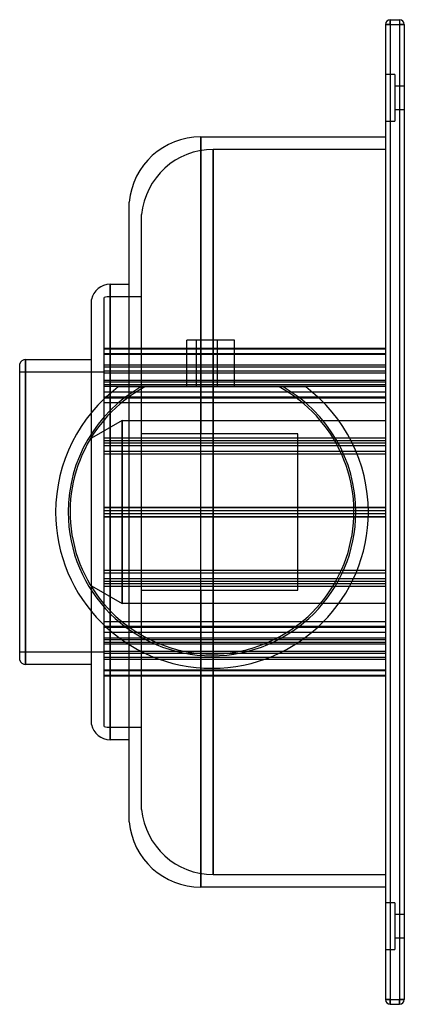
# Model space of a CAD drawing. Header units: millimetres. Extents: x -62 to 62, y -158 to 158.
import ezdxf

# ---------------------------------------------------------------- set-up
doc = ezdxf.new("R2010")
doc.units = ezdxf.units.MM
doc.layers.add('HIDDEN', color=7, linetype='Continuous')
doc.layers.add('THICK', color=7, linetype='Continuous')

msp = doc.modelspace()

# ---------------------------------------------------------------- linework, layer by layer
at = {"layer": 'HIDDEN'}
for p, q in [((57, 157.5), (57, 156)), ((57, 157.5), (57, 157.5)), ((60, 157.5), (60, 156)), ((60, 157.5), (60, 157.5)), ((57, 156), (55.5, 156)), ((55.5, 156), (55.5, 156)), ((57, 156), (60, 156)), ((57, 156), (57, -156)), ((61.5, 156), (60, 156)), ((60, 156), (60, -156)), ((61.5, 156), (61.5, 156)), ((58.5, 140), (55.5, 140)), ((58.5, 140), (55.5, 140)), ((58.5, 140), (58.5, 125)), ((61.5, 136.25), (58.5, 136.25)), ((61.5, 136.25), (58.5, 136.25)), ((58.5, 128.75), (61.5, 128.75)), ((58.5, 128.75), (61.5, 128.75)), ((55.5, 125), (58.5, 125)), ((55.5, 125), (58.5, 125)), ((-3.6, 120), (-3.6, 25)), ((0.4, 0), (0.4, 116)), ((55.5, 116), (0.4, 116)), ((0.4, 116), (0.4, 0)), ((55.5, 116), (55.5, -116)), ((-22.5, 0), (-22.5, 95.14)), ((-32.6, 72.88), (-32.6, 0)), ((-34.5, 0), (-34.5, 68.57)), ((-32.6, 0), (-32.6, 68.88)), ((-32.6, 68.88), (-32.6, 0)), ((-22.5, 68.88), (-32.6, 68.88)), ((-8, 40), (-8, 55)), ((-4.99, 55), (-8, 55)), ((-4.99, 40), (-4.99, 55)), ((-4.99, 40), (-4.99, 55)), ((1.78, 55), (-4.99, 55)), ((1.78, 40), (1.78, 55)), ((1.78, 40), (1.78, 55)), ((7.21, 55), (1.78, 55)), ((7.21, 40), (7.21, 55)), ((7.21, 55), (7.21, 55)), ((-34.5, 52.4), (55.5, 52.4)), ((-34.5, 52.2), (55.5, 52.2)), ((-34.5, 50.66), (55.5, 50.66)), ((-34.5, 50.46), (55.5, 50.46)), ((-59.6, 48.75), (-59.6, 0)), ((-34.5, 44.75), (-61.5, 44.75)), ((-34.5, 47.11), (55.5, 47.11)), ((-34.5, 46.44), (55.5, 46.44)), ((-34.5, 45.15), (55.5, 45.15)), ((-34.5, 44.5), (55.5, 44.5)), ((-34.5, 42.22), (55.5, 42.22)), ((-34.5, 41.66), (55.5, 41.66)), ((-34.5, 40.83), (55.5, 40.83)), ((-34.5, 40.26), (55.5, 40.26)), ((-34.5, 38.45), (55.5, 38.45)), ((-29.98, 40), (-30, 40)), ((-30, 40), (-30, 40)), ((-29.92, 40), (-29.98, 40)), ((-29.82, 40), (-29.92, 40)), ((-29.69, 40), (-29.82, 40)), ((-29.54, 40), (-29.69, 40)), ((-29.35, 40), (-29.54, 40)), ((-29.14, 40), (-29.35, 40)), ((-28.91, 40), (-29.14, 40)), ((-28.67, 40), (-28.91, 40)), ((-28.43, 40), (-28.67, 40)), ((-28.17, 40), (-28.43, 40)), ((-27.9, 40), (-28.17, 40)), ((-27.62, 40), (-27.9, 40)), ((-27.32, 40), (-27.62, 40)), ((-27.03, 40), (-27.32, 40)), ((-26.73, 40), (-27.03, 40)), ((-26.44, 40), (-26.73, 40)), ((-26.15, 40), (-26.44, 40)), ((-25.85, 40), (-26.15, 40)), ((-25.55, 40), (-25.85, 40)), ((-25.24, 40), (-25.55, 40)), ((-24.92, 40), (-25.24, 40)), ((-24.6, 40), (-24.92, 40)), ((-24.28, 40), (-24.6, 40)), ((-23.96, 40), (-24.28, 40)), ((-23.64, 40), (-23.96, 40)), ((-23.32, 40), (-23.64, 40)), ((-23.02, 40), (-23.32, 40)), ((-22.72, 40), (-23.02, 40)), ((22.72, 40), (-22.72, 40)), ((7.21, 40), (7.21, 40)), ((23.02, 40), (22.72, 40)), ((23.32, 40), (23.02, 40)), ((23.64, 40), (23.32, 40)), ((23.96, 40), (23.64, 40)), ((24.28, 40), (23.96, 40)), ((24.6, 40), (24.28, 40)), ((24.92, 40), (24.6, 40)), ((25.24, 40), (24.92, 40)), ((25.55, 40), (25.24, 40)), ((25.85, 40), (25.55, 40)), ((26.15, 40), (25.85, 40)), ((26.44, 40), (26.15, 40)), ((26.73, 40), (26.44, 40)), ((27.03, 40), (26.73, 40)), ((27.32, 40), (27.03, 40)), ((27.62, 40), (27.32, 40)), ((27.9, 40), (27.62, 40)), ((28.17, 40), (27.9, 40)), ((28.43, 40), (28.17, 40)), ((28.67, 40), (28.43, 40)), ((28.91, 40), (28.67, 40)), ((29.14, 40), (28.91, 40)), ((29.35, 40), (29.14, 40)), ((29.54, 40), (29.35, 40)), ((29.69, 40), (29.54, 40)), ((29.82, 40), (29.69, 40)), ((29.92, 40), (29.82, 40)), ((29.98, 40), (29.92, 40)), ((30, 40), (29.98, 40)), ((30, 40), (30, 40)), ((-34.5, 36.86), (55.5, 36.86)), ((-34.5, 36.57), (55.5, 36.57)), ((-34.5, 35.04), (55.5, 35.04)), ((-28.75, 29.25), (-38.5, 23.62)), ((-28.75, 29.25), (55.5, 29.25)), ((-28.75, 29.25), (-28.75, 0)), ((-28.75, 0), (-28.75, 29.25)), ((-34.5, 23.68), (55.5, 23.68)), ((-34.5, 22.91), (55.5, 22.91)), ((-34.5, 22.86), (55.5, 22.86)), ((-34.5, 22.17), (55.5, 22.17)), ((-34.5, 22.09), (55.5, 22.09)), ((-22.11, 25), (-22.5, 25)), ((-22.5, 25), (-22.5, 25)), ((-21.72, 25), (-22.11, 25)), ((-21.3, 25), (-21.72, 25)), ((-20.88, 25), (-21.3, 25)), ((-20.46, 25), (-20.88, 25)), ((-20.02, 25), (-20.46, 25)), ((-19.59, 25), (-20.02, 25)), ((-19.13, 25), (-19.59, 25)), ((-18.65, 25), (-19.13, 25)), ((-18.15, 25), (-18.65, 25)), ((-17.64, 25), (-18.15, 25)), ((-17.11, 25), (-17.64, 25)), ((-16.56, 25), (-17.11, 25)), ((-16, 25), (-16.56, 25)), ((-15.43, 25), (-16, 25)), ((-14.85, 25), (-15.43, 25)), ((-14.27, 25), (-14.85, 25)), ((-13.69, 25), (-14.27, 25)), ((-13.11, 25), (-13.69, 25)), ((-12.53, 25), (-13.11, 25)), ((-11.96, 25), (-12.53, 25)), ((-11.36, 25), (-11.96, 25)), ((-10.75, 25), (-11.36, 25)), ((-10.12, 25), (-10.75, 25)), ((-9.48, 25), (-10.12, 25)), ((-8.83, 25), (-9.48, 25)), ((-8.17, 25), (-8.83, 25)), ((-7.51, 25), (-8.17, 25)), ((-6.84, 25), (-7.51, 25)), ((-6.18, 25), (-6.84, 25)), ((-5.52, 25), (-6.18, 25)), ((-4.87, 25), (-5.52, 25)), ((-4.23, 25), (-4.87, 25)), ((-3.6, 25), (-4.23, 25)), ((27.5, 25), (-3.6, 25)), ((27.5, 25), (27.5, 25)), ((27.5, -25), (27.5, 25)), ((-34.5, 21.26), (55.5, 21.26)), ((-34.5, 19.46), (55.5, 19.46)), ((-34.5, 18.64), (55.5, 18.64)), ((-59.6, 0), (-59.6, -48.75)), ((-34.5, 1.5), (55.5, 1.5)), ((-34.5, 1.46), (55.5, 1.46)), ((-34.5, 0.45), (55.5, 0.45)), ((-34.5, 0.45), (55.5, 0.45)), ((-34.5, -68.57), (-34.5, 0)), ((-32.6, 0), (-32.6, -68.88)), ((-32.6, 0), (-32.6, -72.88)), ((-28.75, 0), (-28.75, -29.25)), ((-22.5, -95.14), (-22.5, 0)), ((0.4, 0), (0.4, -116)), ((-34.5, -0.45), (55.5, -0.45)), ((-34.5, -0.45), (55.5, -0.45)), ((-34.5, -1.46), (55.5, -1.46)), ((-34.5, -1.5), (55.5, -1.5)), ((-32.6, -68.88), (-32.6, 0)), ((-28.75, -29.25), (-28.75, 0)), ((0.4, -116), (0.4, 0)), ((-34.5, -18.64), (55.5, -18.64)), ((-34.5, -19.46), (55.5, -19.46)), ((-34.5, -21.26), (55.5, -21.26)), ((-38.5, -23.62), (-28.75, -29.25)), ((-34.5, -22.09), (55.5, -22.09)), ((-34.5, -22.17), (55.5, -22.17)), ((-34.5, -22.86), (55.5, -22.86)), ((-34.5, -22.91), (55.5, -22.91)), ((-34.5, -23.68), (55.5, -23.68)), ((-22.5, -25), (-22.5, -25)), ((-22.5, -25), (-22.11, -25)), ((-22.11, -25), (-21.72, -25)), ((-21.72, -25), (-21.3, -25)), ((-21.3, -25), (-20.88, -25)), ((-20.88, -25), (-20.46, -25)), ((-20.46, -25), (-20.02, -25)), ((-20.02, -25), (-19.59, -25)), ((-19.59, -25), (-19.13, -25)), ((-19.13, -25), (-18.65, -25)), ((-18.65, -25), (-18.15, -25)), ((-18.15, -25), (-17.64, -25)), ((-17.64, -25), (-17.11, -25)), ((-17.11, -25), (-16.56, -25)), ((-16.56, -25), (-16, -25)), ((-16, -25), (-15.43, -25)), ((-15.43, -25), (-14.85, -25)), ((-14.85, -25), (-14.27, -25)), ((-14.27, -25), (-13.69, -25)), ((-13.69, -25), (-13.11, -25)), ((-13.11, -25), (-12.53, -25)), ((-12.53, -25), (-11.96, -25)), ((-11.96, -25), (-11.36, -25)), ((-11.36, -25), (-10.75, -25)), ((-10.75, -25), (-10.12, -25)), ((-10.12, -25), (-9.48, -25)), ((-9.48, -25), (-8.83, -25)), ((-8.83, -25), (-8.17, -25)), ((-8.17, -25), (-7.51, -25)), ((-7.51, -25), (-6.84, -25)), ((-6.84, -25), (-6.18, -25)), ((-6.18, -25), (-5.52, -25)), ((-5.52, -25), (-4.87, -25)), ((-4.87, -25), (-4.23, -25)), ((-4.23, -25), (-3.6, -25)), ((-3.6, -25), (27.5, -25)), ((-3.6, -25), (-3.6, -120)), ((27.5, -25), (27.5, -25)), ((55.5, -29.25), (-28.75, -29.25)), ((-34.5, -35.04), (55.5, -35.04)), ((-34.5, -36.57), (55.5, -36.57)), ((-34.5, -36.86), (55.5, -36.86)), ((-34.5, -38.45), (55.5, -38.45)), ((-34.5, -40.26), (55.5, -40.26)), ((-34.5, -40.83), (55.5, -40.83)), ((-34.5, -41.66), (55.5, -41.66)), ((-34.5, -42.22), (55.5, -42.22)), ((-61.5, -44.75), (-34.5, -44.75)), ((-34.5, -44.5), (55.5, -44.5)), ((-34.5, -45.15), (55.5, -45.15)), ((-34.5, -46.44), (55.5, -46.44)), ((-34.5, -47.11), (55.5, -47.11)), ((-34.5, -50.46), (55.5, -50.46)), ((-34.5, -50.66), (55.5, -50.66)), ((-34.5, -52.2), (55.5, -52.2)), ((-34.5, -52.4), (55.5, -52.4)), ((-32.6, -68.88), (-22.5, -68.88)), ((0.4, -116), (55.5, -116)), ((58.5, -125), (55.5, -125)), ((58.5, -125), (55.5, -125)), ((58.5, -125), (58.5, -140)), ((61.5, -128.75), (58.5, -128.75)), ((61.5, -128.75), (58.5, -128.75)), ((58.5, -136.25), (61.5, -136.25)), ((58.5, -136.25), (61.5, -136.25)), ((55.5, -140), (58.5, -140)), ((55.5, -140), (58.5, -140)), ((57, -156), (55.5, -156)), ((55.5, -156), (55.5, -156)), ((57, -156), (57, -157.5)), ((57, -156), (60, -156)), ((57, -157.5), (57, -157.5)), ((60, -156), (60, -157.5)), ((61.5, -156), (60, -156)), ((60, -157.5), (60, -157.5)), ((61.5, -156), (61.5, -156))]:
    msp.add_line(p, q, dxfattribs=at)
for centre, radius, start, end in [((0.4, 93), 23, 90, 174.6552), ((-32.6, 62.88), 6, 90, 108.4614), ((0, 0), 50, 126.8699, 180), ((0, 0), 46, 119.5918, 180), ((0, 0), 45.38, 118.1856, 270), ((0, 0), 45.38, 270, 61.8144), ((0, 0), 46, 0, 60.4081), ((0, 0), 50, 0, 53.1301), ((0, 0), 46, 180, 0), ((0, 0), 50, 270, 0), ((0, 0), 50, 180, 270), ((-32.6, -62.88), 6, 251.5386, 270), ((0.4, -93), 23, 185.3448, 270)]:
    msp.add_arc(centre, radius, start, end, dxfattribs=at)
at = {"layer": 'THICK'}
for p, q in [((57, 156), (57, 157.5)), ((57, 157.5), (60, 157.5)), ((60, 157.5), (60, 156)), ((55.5, 156), (57, 156)), ((55.5, 156), (55.5, -156)), ((57, 156), (60, 156)), ((57, 156), (57, -156)), ((60, 156), (61.5, 156)), ((60, 156), (60, -156)), ((61.5, 156), (61.5, -156)), ((-3.6, 120), (55.5, 120)), ((-3.6, 0), (-3.6, 120)), ((-26.5, 0), (-26.5, 99.14)), ((-32.6, 0), (-32.6, 72.88)), ((-32.6, 72.88), (-26.5, 72.88)), ((-38.5, 0), (-38.5, 67.97)), ((-61.5, 0), (-61.5, 47.37)), ((-59.6, 0), (-59.6, 48.75)), ((-59.6, 48.75), (-38.5, 48.75)), ((-61.5, -47.37), (-61.5, 0)), ((-38.5, -67.97), (-38.5, 0)), ((-26.5, -99.14), (-26.5, 0)), ((-59.6, -48.75), (-59.6, 0)), ((-32.6, -72.88), (-32.6, 0)), ((-3.6, -120), (-3.6, 0)), ((-38.5, -48.75), (-59.6, -48.75)), ((-26.5, -72.88), (-32.6, -72.88)), ((55.5, -120), (-3.6, -120)), ((55.5, -156), (57, -156)), ((57, -156), (60, -156)), ((57, -157.5), (57, -156)), ((57, -157.5), (60, -157.5)), ((60, -156), (61.5, -156)), ((60, -157.5), (60, -156))]:
    msp.add_line(p, q, dxfattribs=at)
for centre, radius, start, end in [((57, 156), 1.5, 90, 180), ((60, 156), 1.5, 0, 90), ((-3.6, 97), 23, 90, 174.6552), ((-32.6, 66.88), 6, 90, 169.5246), ((-59.6, 46.75), 2, 89.9999, 161.8051), ((-59.6, -46.75), 2, 198.1949, 270.0001), ((-32.6, -66.88), 6, 190.4754, 270), ((-3.6, -97), 23, 185.3448, 270), ((57, -156), 1.5, 180, 270), ((60, -156), 1.5, 270, 0)]:
    msp.add_arc(centre, radius, start, end, dxfattribs=at)

doc.saveas('drawing.dxf')
